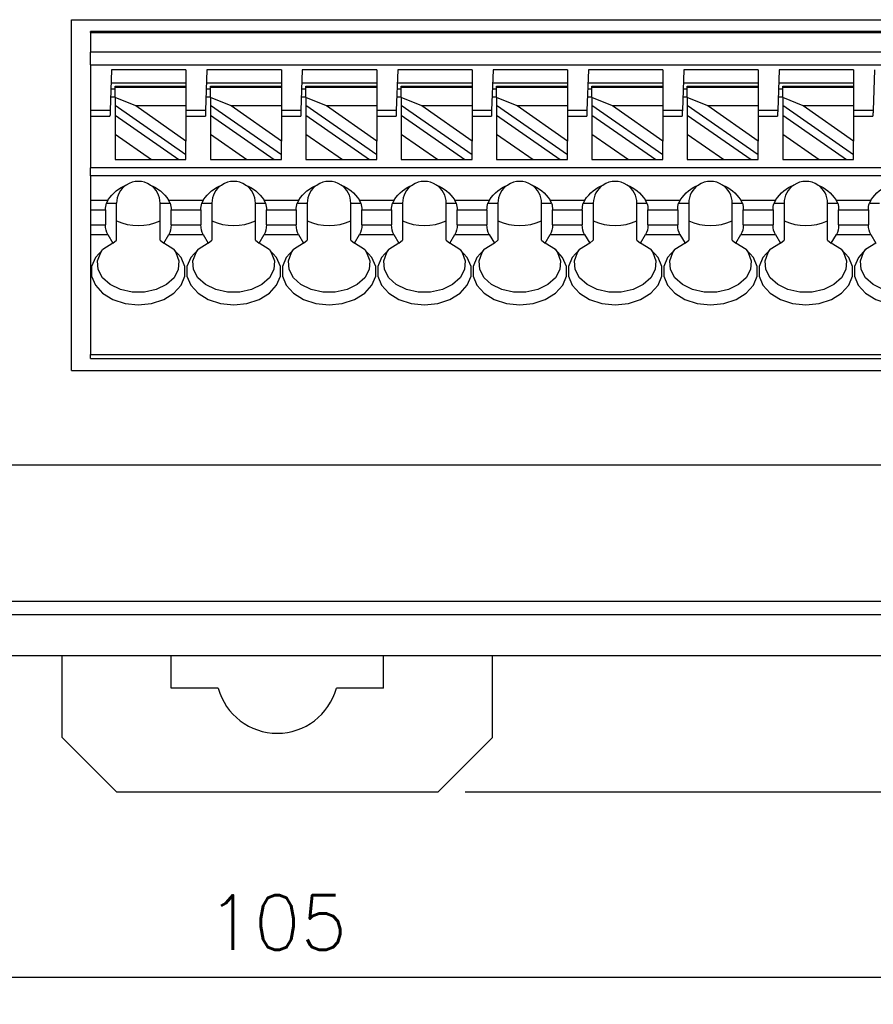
# Model space of a CAD drawing. Header units: millimetres. Extents: x 0 to 297, y 0 to 210.
# Tile 10 of 14: x 196 to 228, y 98 to 134. Entities that reach past the tile are written whole.
import ezdxf

# ---------------------------------------------------------------- set-up
doc = ezdxf.new("R2010")
doc.units = ezdxf.units.MM
doc.header["$PDSIZE"] = -1
doc.styles.get("Standard").update_dxf_attribs({"font": 'txt.shx', "bigfont": 'whgtxt.shx'})
doc.dimstyles.new('ISO-25', dxfattribs={"dimtxt": 2.5, "dimasz": 2.5, "dimexe": 1.25, "dimexo": 0.625, "dimtad": 1, "dimtxsty": 'Standard', "dimcen": 2.5, "dimadec": 0, "dimazin": 0, "dimtfac": 1, "dimtmove": 0, "dimatfit": 3, "dimfxl": 0, "dimarcsym": 0})

# ---------------------------------------------------------------- blocks, each defined once
blk = doc.blocks.new('*D21')
at = {"color": 8, "lineweight": -2}
for p, q in [((153.274, 109.665), (153.274, 97.869)), ((258.274, 109.665), (258.274, 97.869)), ((155.274, 98.869), (256.274, 98.869))]:
    blk.add_line(p, q, dxfattribs=at)
at = {"color": 8}
for points in [[(155.274, 99.202), (155.274, 98.535), (153.274, 98.869)], [(256.274, 99.202), (256.274, 98.535), (258.274, 98.869)]]:
    blk.add_solid(points, dxfattribs=at)
at = {"layer": 'Defpoints', "color": 0}
for p in [(153.274, 110.665), (258.274, 110.665), (258.274, 98.869)]:
    blk.add_point(p, dxfattribs=at)
at = {"color": 3, "insert": (205.774, 100.869), "char_height": 2, "attachment_point": 5}
blk.add_mtext('\\A1;105', dxfattribs=at)
blk = doc.blocks.new('*D23')
at = {"color": 8, "lineweight": -2}
for p, q in [((265.812, 112.665), (265.812, 114.665)), ((259.274, 110.665), (266.812, 110.665)), ((265.812, 110.665), (265.812, 105.665)), ((212.674, 105.665), (266.812, 105.665)), ((265.812, 103.665), (265.812, 101.665))]:
    blk.add_line(p, q, dxfattribs=at)
at = {"color": 8}
for points in [[(265.478, 112.665), (266.145, 112.665), (265.812, 110.665)], [(265.478, 103.665), (266.145, 103.665), (265.812, 105.665)]]:
    blk.add_solid(points, dxfattribs=at)
at = {"layer": 'Defpoints', "color": 0}
for p in [(258.274, 110.665), (211.674, 105.665), (265.812, 105.665)]:
    blk.add_point(p, dxfattribs=at)
at = {"color": 3, "insert": (263.812, 108.165), "char_height": 2, "attachment_point": 5, "rotation": 90}
blk.add_mtext('\\A1;5', dxfattribs=at)

msp = doc.modelspace()

# ---------------------------------------------------------------- linework, layer by layer
for p, q in [((198.2244, 134.0003), (243.1244, 134.0003)), ((198.2244, 121.1303), (198.2244, 134.0003)), ((242.4244, 133.5653), (198.9244, 133.5653)), ((198.9244, 133.5351), (198.9244, 133.5653)), ((198.9244, 133.5351), (242.4244, 133.5351)), ((198.9244, 133.5351), (198.9244, 132.8115)), ((242.4244, 132.8115), (198.9244, 132.8115)), ((198.9244, 132.3416), (198.9244, 132.8115)), ((198.9244, 132.3416), (242.4244, 132.3416)), ((198.9244, 132.3416), (198.9244, 130.6653)), ((199.6937, 132.1653), (199.6413, 130.6653)), ((202.4244, 132.1653), (199.6937, 132.1653)), ((202.4244, 132.1653), (202.4244, 131.5653)), ((203.1937, 132.1653), (203.1413, 130.6653)), ((205.9244, 132.1653), (203.1937, 132.1653)), ((205.9244, 132.1653), (205.9244, 131.5653)), ((206.6937, 132.1653), (206.6413, 130.6653)), ((209.4244, 132.1653), (206.6937, 132.1653)), ((209.4244, 132.1653), (209.4244, 131.5653)), ((210.1937, 132.1653), (210.1413, 130.6653)), ((212.9244, 132.1653), (210.1937, 132.1653)), ((212.9244, 132.1653), (212.9244, 131.5653)), ((213.6937, 132.1653), (213.6413, 130.6653)), ((216.4244, 132.1653), (213.6937, 132.1653)), ((216.4244, 132.1653), (216.4244, 131.5653)), ((217.1937, 132.1653), (217.1413, 130.6653)), ((219.9244, 132.1653), (217.1937, 132.1653)), ((219.9244, 132.1653), (219.9244, 131.5653)), ((220.6937, 132.1653), (220.6413, 130.6653)), ((223.4244, 132.1653), (220.6937, 132.1653)), ((223.4244, 132.1653), (223.4244, 131.5653)), ((224.1937, 132.1653), (224.1413, 130.6653)), ((226.9244, 132.1653), (224.1937, 132.1653)), ((226.9244, 132.1653), (226.9244, 131.5653)), ((227.6937, 132.1653), (227.6413, 130.6653)), ((202.4244, 131.6653), (199.6763, 131.6653)), ((199.8244, 131.5653), (202.4244, 131.5653)), ((199.8244, 131.5067), (199.8244, 131.5653)), ((202.4244, 131.5653), (202.4244, 131.5067)), ((205.9244, 131.6653), (203.1763, 131.6653)), ((203.3244, 131.5653), (205.9244, 131.5653)), ((203.3244, 131.5067), (203.3244, 131.5653)), ((205.9244, 131.5653), (205.9244, 131.5067)), ((209.4244, 131.6653), (206.6763, 131.6653)), ((206.8244, 131.5653), (209.4244, 131.5653)), ((206.8244, 131.5067), (206.8244, 131.5653)), ((209.4244, 131.5653), (209.4244, 131.5067)), ((212.9244, 131.6653), (210.1763, 131.6653)), ((210.3244, 131.5653), (212.9244, 131.5653)), ((210.3244, 131.5067), (210.3244, 131.5653)), ((212.9244, 131.5653), (212.9244, 131.5067)), ((216.4244, 131.6653), (213.6763, 131.6653)), ((213.8244, 131.5653), (216.4244, 131.5653)), ((213.8244, 131.5067), (213.8244, 131.5653)), ((216.4244, 131.5653), (216.4244, 131.5067)), ((219.9244, 131.6653), (217.1763, 131.6653)), ((217.3244, 131.5653), (219.9244, 131.5653)), ((217.3244, 131.5067), (217.3244, 131.5653)), ((219.9244, 131.5653), (219.9244, 131.5067)), ((223.4244, 131.6653), (220.6763, 131.6653)), ((220.8244, 131.5653), (223.4244, 131.5653)), ((220.8244, 131.5067), (220.8244, 131.5653)), ((223.4244, 131.5653), (223.4244, 131.5067)), ((226.9244, 131.6653), (224.1763, 131.6653)), ((224.3244, 131.5653), (226.9244, 131.5653)), ((224.3244, 131.5067), (224.3244, 131.5653)), ((226.9244, 131.5653), (226.9244, 131.5067)), ((199.6588, 131.1653), (199.8244, 131.1653)), ((199.6693, 131.4653), (199.8244, 131.4653)), ((202.4244, 131.5067), (199.8244, 131.5067)), ((199.8244, 131.1436), (199.8244, 131.5067)), ((202.4244, 131.5067), (202.4244, 130.8334)), ((203.1588, 131.1653), (203.3244, 131.1653)), ((203.1693, 131.4653), (203.3244, 131.4653)), ((205.9244, 131.5067), (203.3244, 131.5067)), ((203.3244, 131.1436), (203.3244, 131.5067)), ((205.9244, 131.5067), (205.9244, 130.8334)), ((206.6588, 131.1653), (206.8244, 131.1653)), ((206.6693, 131.4653), (206.8244, 131.4653)), ((209.4244, 131.5067), (206.8244, 131.5067)), ((206.8244, 131.1436), (206.8244, 131.5067)), ((209.4244, 131.5067), (209.4244, 130.8334)), ((210.1588, 131.1653), (210.3244, 131.1653)), ((210.1693, 131.4653), (210.3244, 131.4653)), ((212.9244, 131.5067), (210.3244, 131.5067)), ((210.3244, 131.1436), (210.3244, 131.5067)), ((212.9244, 131.5067), (212.9244, 130.8334)), ((213.6588, 131.1653), (213.8244, 131.1653)), ((213.6693, 131.4653), (213.8244, 131.4653)), ((216.4244, 131.5067), (213.8244, 131.5067)), ((213.8244, 131.1436), (213.8244, 131.5067)), ((216.4244, 131.5067), (216.4244, 130.8334)), ((217.1588, 131.1653), (217.3244, 131.1653)), ((217.1693, 131.4653), (217.3244, 131.4653)), ((219.9244, 131.5067), (217.3244, 131.5067)), ((217.3244, 131.1436), (217.3244, 131.5067)), ((219.9244, 131.5067), (219.9244, 130.8334)), ((220.6588, 131.1653), (220.8244, 131.1653)), ((220.6693, 131.4653), (220.8244, 131.4653)), ((223.4244, 131.5067), (220.8244, 131.5067)), ((220.8244, 131.1436), (220.8244, 131.5067)), ((223.4244, 131.5067), (223.4244, 130.8334)), ((224.1588, 131.1653), (224.3244, 131.1653)), ((224.1693, 131.4653), (224.3244, 131.4653)), ((226.9244, 131.5067), (224.3244, 131.5067)), ((224.3244, 131.1436), (224.3244, 131.5067)), ((226.9244, 131.5067), (226.9244, 130.8334)), ((200.5798, 130.8334), (199.8244, 131.1436)), ((199.8244, 131.1436), (199.8244, 130.8689)), ((199.8244, 130.8689), (202.4244, 129.0484)), ((199.8244, 130.8689), (199.8244, 130.5027)), ((202.4244, 129.5418), (200.5798, 130.8334)), ((202.4244, 130.8334), (200.5798, 130.8334)), ((202.4244, 130.8334), (202.4244, 129.5418)), ((204.0798, 130.8334), (203.3244, 131.1436)), ((203.3244, 131.1436), (203.3244, 130.8689)), ((203.3244, 130.8689), (205.9244, 129.0484)), ((203.3244, 130.8689), (203.3244, 130.5027)), ((205.9244, 129.5418), (204.0798, 130.8334)), ((205.9244, 130.8334), (204.0798, 130.8334)), ((205.9244, 130.8334), (205.9244, 129.5418)), ((207.5798, 130.8334), (206.8244, 131.1436)), ((206.8244, 131.1436), (206.8244, 130.8689)), ((206.8244, 130.8689), (209.4244, 129.0484)), ((206.8244, 130.8689), (206.8244, 130.5027)), ((209.4244, 130.8334), (207.5798, 130.8334)), ((209.4244, 129.5418), (207.5798, 130.8334)), ((209.4244, 130.8334), (209.4244, 129.5418)), ((211.0798, 130.8334), (210.3244, 131.1436)), ((210.3244, 131.1436), (210.3244, 130.8689)), ((210.3244, 130.8689), (212.9244, 129.0484)), ((210.3244, 130.8689), (210.3244, 130.5027)), ((212.9244, 129.5418), (211.0798, 130.8334)), ((212.9244, 130.8334), (211.0798, 130.8334)), ((212.9244, 130.8334), (212.9244, 129.5418)), ((214.5798, 130.8334), (213.8244, 131.1436)), ((213.8244, 131.1436), (213.8244, 130.8689)), ((213.8244, 130.8689), (216.4244, 129.0484)), ((213.8244, 130.8689), (213.8244, 130.5027)), ((216.4244, 130.8334), (214.5798, 130.8334)), ((216.4244, 129.5418), (214.5798, 130.8334)), ((216.4244, 130.8334), (216.4244, 129.5418)), ((218.0798, 130.8334), (217.3244, 131.1436)), ((217.3244, 131.1436), (217.3244, 130.8689)), ((217.3244, 130.8689), (219.9244, 129.0484)), ((217.3244, 130.8689), (217.3244, 130.5027)), ((219.9244, 129.5418), (218.0798, 130.8334)), ((219.9244, 130.8334), (218.0798, 130.8334)), ((219.9244, 130.8334), (219.9244, 129.5418)), ((221.5798, 130.8334), (220.8244, 131.1436)), ((220.8244, 131.1436), (220.8244, 130.8689)), ((220.8244, 130.8689), (223.4244, 129.0484)), ((220.8244, 130.8689), (220.8244, 130.5027)), ((223.4244, 130.8334), (221.5798, 130.8334)), ((223.4244, 129.5418), (221.5798, 130.8334)), ((223.4244, 130.8334), (223.4244, 129.5418)), ((225.0798, 130.8334), (224.3244, 131.1436)), ((224.3244, 131.1436), (224.3244, 130.8689)), ((224.3244, 130.8689), (226.9244, 129.0484)), ((224.3244, 130.8689), (224.3244, 130.5027)), ((226.9244, 130.8334), (225.0798, 130.8334)), ((226.9244, 129.5418), (225.0798, 130.8334)), ((226.9244, 130.8334), (226.9244, 129.5418)), ((199.6413, 130.6653), (198.9244, 130.6653)), ((198.9244, 130.6653), (198.9244, 130.4653)), ((198.9244, 130.4653), (199.6344, 130.4653)), ((198.9244, 130.4653), (198.9244, 128.5653)), ((199.8244, 130.5027), (202.1628, 128.8653)), ((199.8244, 130.5027), (199.8244, 129.8027)), ((203.1413, 130.6653), (202.4244, 130.6653)), ((202.4244, 130.4653), (203.1344, 130.4653)), ((203.3244, 130.5027), (205.6628, 128.8653)), ((203.3244, 130.5027), (203.3244, 129.8027)), ((206.6413, 130.6653), (205.9244, 130.6653)), ((205.9244, 130.4653), (206.6344, 130.4653)), ((206.8244, 130.5027), (209.1628, 128.8653)), ((206.8244, 130.5027), (206.8244, 129.8027)), ((210.1413, 130.6653), (209.4244, 130.6653)), ((209.4244, 130.4653), (210.1344, 130.4653)), ((210.3244, 130.5027), (212.6628, 128.8653)), ((210.3244, 130.5027), (210.3244, 129.8027)), ((213.6413, 130.6653), (212.9244, 130.6653)), ((212.9244, 130.4653), (213.6344, 130.4653)), ((213.8244, 130.5027), (216.1628, 128.8653)), ((213.8244, 130.5027), (213.8244, 129.8027)), ((217.1413, 130.6653), (216.4244, 130.6653)), ((216.4244, 130.4653), (217.1344, 130.4653)), ((217.3244, 130.5027), (219.6628, 128.8653)), ((217.3244, 130.5027), (217.3244, 129.8027)), ((220.6413, 130.6653), (219.9244, 130.6653)), ((219.9244, 130.4653), (220.6344, 130.4653)), ((220.8244, 130.5027), (223.1628, 128.8653)), ((220.8244, 130.5027), (220.8244, 129.8027)), ((224.1413, 130.6653), (223.4244, 130.6653)), ((223.4244, 130.4653), (224.1344, 130.4653)), ((224.3244, 130.5027), (226.6628, 128.8653)), ((224.3244, 130.5027), (224.3244, 129.8027)), ((227.6413, 130.6653), (226.9244, 130.6653)), ((226.9244, 130.4653), (227.6344, 130.4653)), ((199.8244, 129.8027), (201.1631, 128.8653)), ((199.8244, 129.8027), (199.8244, 128.8653)), ((203.3244, 129.8027), (204.6631, 128.8653)), ((203.3244, 129.8027), (203.3244, 128.8653)), ((206.8244, 129.8027), (208.1631, 128.8653)), ((206.8244, 129.8027), (206.8244, 128.8653)), ((210.3244, 129.8027), (211.6631, 128.8653)), ((210.3244, 129.8027), (210.3244, 128.8653)), ((213.8244, 129.8027), (215.1631, 128.8653)), ((213.8244, 129.8027), (213.8244, 128.8653)), ((217.3244, 129.8027), (218.6631, 128.8653)), ((217.3244, 129.8027), (217.3244, 128.8653)), ((220.8244, 129.8027), (222.1631, 128.8653)), ((220.8244, 129.8027), (220.8244, 128.8653)), ((224.3244, 129.8027), (225.6631, 128.8653)), ((224.3244, 129.8027), (224.3244, 128.8653)), ((202.4244, 129.0484), (202.4244, 129.5418)), ((205.9244, 129.0484), (205.9244, 129.5418)), ((209.4244, 129.0484), (209.4244, 129.5418)), ((212.9244, 129.0484), (212.9244, 129.5418)), ((216.4244, 129.0484), (216.4244, 129.5418)), ((219.9244, 129.0484), (219.9244, 129.5418)), ((223.4244, 129.0484), (223.4244, 129.5418)), ((226.9244, 129.0484), (226.9244, 129.5418)), ((202.4244, 128.8653), (202.4244, 129.0484)), ((205.9244, 128.8653), (205.9244, 129.0484)), ((209.4244, 128.8653), (209.4244, 129.0484)), ((212.9244, 128.8653), (212.9244, 129.0484)), ((216.4244, 128.8653), (216.4244, 129.0484)), ((219.9244, 128.8653), (219.9244, 129.0484)), ((223.4244, 128.8653), (223.4244, 129.0484)), ((226.9244, 128.8653), (226.9244, 129.0484)), ((199.8244, 128.8653), (201.1631, 128.8653)), ((201.1631, 128.8653), (202.1628, 128.8653)), ((202.1628, 128.8653), (202.4244, 128.8653)), ((203.3244, 128.8653), (204.6631, 128.8653)), ((204.6631, 128.8653), (205.6628, 128.8653)), ((205.6628, 128.8653), (205.9244, 128.8653)), ((206.8244, 128.8653), (208.1631, 128.8653)), ((208.1631, 128.8653), (209.1628, 128.8653)), ((209.1628, 128.8653), (209.4244, 128.8653)), ((210.3244, 128.8653), (211.6631, 128.8653)), ((211.6631, 128.8653), (212.6628, 128.8653)), ((212.6628, 128.8653), (212.9244, 128.8653)), ((213.8244, 128.8653), (215.1631, 128.8653)), ((215.1631, 128.8653), (216.1628, 128.8653)), ((216.1628, 128.8653), (216.4244, 128.8653)), ((217.3244, 128.8653), (218.6631, 128.8653)), ((218.6631, 128.8653), (219.6628, 128.8653)), ((219.6628, 128.8653), (219.9244, 128.8653)), ((220.8244, 128.8653), (222.1631, 128.8653)), ((222.1631, 128.8653), (223.1628, 128.8653)), ((223.1628, 128.8653), (223.4244, 128.8653)), ((224.3244, 128.8653), (225.6631, 128.8653)), ((225.6631, 128.8653), (226.6628, 128.8653)), ((226.6628, 128.8653), (226.9244, 128.8653)), ((240.9244, 128.5653), (198.9244, 128.5653)), ((198.9244, 128.2653), (198.9244, 128.5653)), ((240.9244, 128.2653), (198.9244, 128.2653)), ((198.9244, 128.2653), (198.9244, 127.3799)), ((198.9244, 127.3799), (199.5607, 127.3799)), ((198.9244, 127.3799), (198.9244, 127.0263)), ((199.5607, 127.3799), (199.5053, 127.2653)), ((199.5053, 127.2653), (199.8744, 127.2653)), ((199.8744, 125.9093), (199.8744, 127.2653)), ((201.4744, 125.9093), (201.4744, 127.2653)), ((201.4744, 127.2653), (201.8434, 127.2653)), ((201.7881, 127.3799), (203.0607, 127.3799)), ((201.8434, 127.2653), (201.7881, 127.3799)), ((203.0607, 127.3799), (203.0053, 127.2653)), ((203.0053, 127.2653), (203.3744, 127.2653)), ((203.3744, 127.2653), (203.3744, 125.9093)), ((204.9744, 125.9093), (204.9744, 127.2653)), ((204.9744, 127.2653), (205.3434, 127.2653)), ((205.2881, 127.3799), (206.5606, 127.3799)), ((205.3434, 127.2653), (205.2881, 127.3799)), ((206.5606, 127.3799), (206.5053, 127.2653)), ((206.5053, 127.2653), (206.8744, 127.2653)), ((206.8744, 127.2653), (206.8744, 125.9093)), ((208.4744, 125.9093), (208.4744, 127.2653)), ((208.4744, 127.2653), (208.8434, 127.2653)), ((208.7881, 127.3799), (210.0606, 127.3799)), ((208.8434, 127.2653), (208.7881, 127.3799)), ((210.0606, 127.3799), (210.0053, 127.2653)), ((210.0053, 127.2653), (210.3744, 127.2653)), ((210.3744, 127.2653), (210.3744, 125.9093)), ((211.9744, 125.9093), (211.9744, 127.2653)), ((211.9744, 127.2653), (212.3434, 127.2653)), ((212.2881, 127.3799), (213.5606, 127.3799)), ((212.3434, 127.2653), (212.2881, 127.3799)), ((213.5606, 127.3799), (213.5053, 127.2653)), ((213.5053, 127.2653), (213.8744, 127.2653)), ((213.8744, 127.2653), (213.8744, 125.9093)), ((215.4744, 125.9093), (215.4744, 127.2653)), ((215.4744, 127.2653), (215.8434, 127.2653)), ((215.7881, 127.3799), (217.0606, 127.3799)), ((215.8434, 127.2653), (215.7881, 127.3799)), ((217.0606, 127.3799), (217.0053, 127.2653)), ((217.0053, 127.2653), (217.3744, 127.2653)), ((217.3744, 127.2653), (217.3744, 125.9093)), ((218.9744, 125.9093), (218.9744, 127.2653)), ((218.9744, 127.2653), (219.3434, 127.2653)), ((219.2881, 127.3799), (220.5607, 127.3799)), ((219.3434, 127.2653), (219.2881, 127.3799)), ((220.5607, 127.3799), (220.5053, 127.2653)), ((220.5053, 127.2653), (220.8744, 127.2653)), ((220.8744, 127.2653), (220.8744, 125.9093)), ((222.4744, 125.9093), (222.4744, 127.2653)), ((222.4744, 127.2653), (222.8434, 127.2653)), ((222.7881, 127.3799), (224.0607, 127.3799)), ((222.8434, 127.2653), (222.7881, 127.3799)), ((224.0607, 127.3799), (224.0053, 127.2653)), ((224.0053, 127.2653), (224.3744, 127.2653)), ((224.3744, 127.2653), (224.3744, 125.9093)), ((225.9744, 125.9093), (225.9744, 127.2653)), ((225.9744, 127.2653), (226.3434, 127.2653)), ((226.2881, 127.3799), (227.5606, 127.3799)), ((226.3434, 127.2653), (226.2881, 127.3799)), ((227.5606, 127.3799), (227.5053, 127.2653)), ((227.5053, 127.2653), (227.8744, 127.2653)), ((198.9244, 127.0263), (199.4702, 127.0263)), ((198.9244, 127.0263), (198.9244, 126.4724)), ((199.4702, 127.0263), (199.4702, 126.4724)), ((201.8785, 126.4724), (201.8785, 127.0263)), ((201.8785, 127.0263), (202.9702, 127.0263)), ((202.9702, 127.0263), (202.9702, 126.4724)), ((205.3785, 127.0263), (206.4702, 127.0263)), ((205.3785, 126.4724), (205.3785, 127.0263)), ((206.4702, 127.0263), (206.4702, 126.4724)), ((208.8785, 127.0263), (209.9702, 127.0263)), ((208.8785, 126.4724), (208.8785, 127.0263)), ((209.9702, 127.0263), (209.9702, 126.4724)), ((212.3785, 127.0263), (213.4702, 127.0263)), ((212.3785, 126.4724), (212.3785, 127.0263)), ((213.4702, 127.0263), (213.4702, 126.4724)), ((215.8785, 127.0263), (216.9702, 127.0263)), ((215.8785, 126.4724), (215.8785, 127.0263)), ((216.9702, 127.0263), (216.9702, 126.4724)), ((219.3785, 127.0263), (220.4702, 127.0263)), ((219.3785, 126.4724), (219.3785, 127.0263)), ((220.4702, 127.0263), (220.4702, 126.4724)), ((222.8785, 127.0263), (223.9702, 127.0263)), ((222.8785, 126.4724), (222.8785, 127.0263)), ((223.9702, 127.0263), (223.9702, 126.4724)), ((226.3785, 126.4724), (226.3785, 127.0263)), ((226.3785, 127.0263), (227.4702, 127.0263)), ((227.4702, 127.0263), (227.4702, 126.4724)), ((198.9244, 126.4724), (199.4702, 126.4724)), ((198.9244, 126.4724), (198.9244, 126.1188)), ((201.8785, 126.4724), (202.9702, 126.4724)), ((205.3785, 126.4724), (206.4702, 126.4724)), ((208.8785, 126.4724), (209.9702, 126.4724)), ((212.3785, 126.4724), (213.4702, 126.4724)), ((215.8785, 126.4724), (216.9702, 126.4724)), ((219.3785, 126.4724), (220.4702, 126.4724)), ((222.8785, 126.4724), (223.9702, 126.4724)), ((226.3785, 126.4724), (227.4702, 126.4724)), ((198.9244, 126.1188), (199.5548, 126.1188)), ((198.9244, 126.1188), (198.9244, 121.7117)), ((199.5548, 126.1188), (199.7411, 125.7961)), ((201.6076, 125.7961), (201.794, 126.1188)), ((201.794, 126.1188), (203.0548, 126.1188)), ((203.0548, 126.1188), (203.2411, 125.7961)), ((205.1076, 125.7961), (205.294, 126.1188)), ((205.294, 126.1188), (206.5548, 126.1188)), ((206.5548, 126.1188), (206.7411, 125.7961)), ((208.6076, 125.7961), (208.794, 126.1188)), ((208.794, 126.1188), (210.0548, 126.1188)), ((210.0548, 126.1188), (210.2411, 125.7961)), ((212.1076, 125.7961), (212.294, 126.1188)), ((212.294, 126.1188), (213.5548, 126.1188)), ((213.5548, 126.1188), (213.7411, 125.7961)), ((215.6076, 125.7961), (215.794, 126.1188)), ((215.794, 126.1188), (217.0548, 126.1188)), ((217.0548, 126.1188), (217.2411, 125.7961)), ((219.1076, 125.7961), (219.294, 126.1188)), ((219.294, 126.1188), (220.5548, 126.1188)), ((220.5548, 126.1188), (220.7411, 125.7961)), ((222.6076, 125.7961), (222.794, 126.1188)), ((222.794, 126.1188), (224.0548, 126.1188)), ((224.0548, 126.1188), (224.2411, 125.7961)), ((226.1076, 125.7961), (226.294, 126.1188)), ((226.294, 126.1188), (227.5548, 126.1188)), ((227.5548, 126.1188), (227.7411, 125.7961)), ((199.7411, 125.7961), (199.8744, 125.9093)), ((201.4744, 125.9093), (201.6076, 125.7961)), ((203.2411, 125.7961), (203.3744, 125.9093)), ((204.9744, 125.9093), (205.1076, 125.7961)), ((206.7411, 125.7961), (206.8744, 125.9093)), ((208.4744, 125.9093), (208.6076, 125.7961)), ((210.2411, 125.7961), (210.3744, 125.9093)), ((211.9744, 125.9093), (212.1076, 125.7961)), ((213.7411, 125.7961), (213.8744, 125.9093)), ((215.4744, 125.9093), (215.6076, 125.7961)), ((217.2411, 125.7961), (217.3744, 125.9093)), ((218.9744, 125.9093), (219.1076, 125.7961)), ((220.7411, 125.7961), (220.8744, 125.9093)), ((222.4744, 125.9093), (222.6076, 125.7961)), ((224.2411, 125.7961), (224.3744, 125.9093)), ((225.9744, 125.9093), (226.1076, 125.7961)), ((198.9244, 121.7117), (242.4244, 121.7117)), ((198.9244, 121.5653), (198.9244, 121.7117)), ((198.9244, 121.5653), (242.4244, 121.5653)), ((198.2244, 121.1303), (243.1244, 121.1303)), ((190.2744, 117.6653), (253.0441, 117.6653)), ((190.2744, 112.6653), (249.7338, 112.6653)), ((249.7036, 112.1653), (190.2744, 112.1653)), ((190.2744, 110.6653), (249.7036, 110.6653)), ((197.8744, 107.6653), (197.8744, 110.6653)), ((201.8744, 109.4653), (201.8744, 110.6653)), ((209.6744, 109.4653), (209.6744, 110.6653)), ((213.6744, 107.6653), (213.6744, 110.6653)), ((203.6058, 109.4653), (201.8744, 109.4653)), ((209.6744, 109.4653), (207.9429, 109.4653)), ((197.8744, 107.6653), (199.8744, 105.6653)), ((211.6744, 105.6653), (213.6744, 107.6653)), ((199.8744, 105.6653), (211.6744, 105.6653))]:
    msp.add_line(p, q)
at = {"flags": 128}
for points in [[(199.6413, 130.6653), (199.64, 130.6263), (199.6387, 130.5887), (199.6375, 130.5542), (199.6364, 130.5239), (199.6355, 130.499), (199.6349, 130.4805), (199.6345, 130.4691), (199.6344, 130.4653)], [(203.1413, 130.6653), (203.14, 130.6263), (203.1387, 130.5887), (203.1375, 130.5542), (203.1364, 130.5239), (203.1355, 130.499), (203.1349, 130.4805), (203.1345, 130.4691), (203.1344, 130.4653)], [(206.6413, 130.6653), (206.64, 130.6263), (206.6387, 130.5887), (206.6375, 130.5542), (206.6364, 130.5239), (206.6355, 130.499), (206.6349, 130.4805), (206.6345, 130.4691), (206.6344, 130.4653)], [(210.1413, 130.6653), (210.14, 130.6263), (210.1387, 130.5887), (210.1375, 130.5542), (210.1364, 130.5239), (210.1355, 130.499), (210.1349, 130.4805), (210.1345, 130.4691), (210.1344, 130.4653)], [(213.6413, 130.6653), (213.64, 130.6263), (213.6387, 130.5887), (213.6375, 130.5542), (213.6364, 130.5239), (213.6355, 130.499), (213.6349, 130.4805), (213.6345, 130.4691), (213.6344, 130.4653)], [(217.1413, 130.6653), (217.14, 130.6263), (217.1387, 130.5887), (217.1375, 130.5542), (217.1364, 130.5239), (217.1355, 130.499), (217.1349, 130.4805), (217.1345, 130.4691), (217.1344, 130.4653)], [(220.6413, 130.6653), (220.64, 130.6263), (220.6387, 130.5887), (220.6375, 130.5542), (220.6364, 130.5239), (220.6355, 130.499), (220.6349, 130.4805), (220.6345, 130.4691), (220.6344, 130.4653)], [(224.1413, 130.6653), (224.14, 130.6263), (224.1387, 130.5887), (224.1375, 130.5542), (224.1364, 130.5239), (224.1355, 130.499), (224.1349, 130.4805), (224.1345, 130.4691), (224.1344, 130.4653)], [(227.6413, 130.6653), (227.64, 130.6263), (227.6387, 130.5887), (227.6375, 130.5542), (227.6364, 130.5239), (227.6355, 130.499), (227.6349, 130.4805), (227.6345, 130.4691), (227.6344, 130.4653)], [(199.7411, 125.7961), (199.368, 125.5682), (199.1008, 125.2752), (198.9613, 124.9409), (198.9608, 124.5923), (199.0993, 124.2577), (199.3655, 123.9643), (199.738, 123.7359), (200.1864, 123.591), (200.6744, 123.5413), (201.1623, 123.591), (201.6107, 123.7359), (201.9832, 123.9643), (202.2494, 124.2577), (202.3879, 124.5923), (202.3874, 124.9409), (202.2479, 125.2752), (201.9808, 125.5682), (201.6076, 125.7961)], [(203.2411, 125.7961), (202.868, 125.5682), (202.6008, 125.2752), (202.4613, 124.9409), (202.4608, 124.5923), (202.5993, 124.2577), (202.8655, 123.9643), (203.238, 123.7359), (203.6864, 123.591), (204.1744, 123.5413), (204.6623, 123.591), (205.1107, 123.7359), (205.4832, 123.9643), (205.7494, 124.2577), (205.8879, 124.5923), (205.8874, 124.9409), (205.7479, 125.2752), (205.4808, 125.5682), (205.1076, 125.7961)], [(206.7411, 125.7961), (206.368, 125.5682), (206.1008, 125.2752), (205.9613, 124.9409), (205.9608, 124.5923), (206.0993, 124.2577), (206.3655, 123.9643), (206.738, 123.7359), (207.1864, 123.591), (207.6744, 123.5413), (208.1623, 123.591), (208.6107, 123.7359), (208.9832, 123.9643), (209.2494, 124.2577), (209.3879, 124.5923), (209.3874, 124.9409), (209.2479, 125.2752), (208.9808, 125.5682), (208.6076, 125.7961)], [(210.2411, 125.7961), (209.868, 125.5682), (209.6008, 125.2752), (209.4613, 124.9409), (209.4608, 124.5923), (209.5993, 124.2577), (209.8655, 123.9643), (210.238, 123.7359), (210.6864, 123.591), (211.1744, 123.5413), (211.6623, 123.591), (212.1107, 123.7359), (212.4832, 123.9643), (212.7494, 124.2577), (212.8879, 124.5923), (212.8874, 124.9409), (212.7479, 125.2752), (212.4808, 125.5682), (212.1076, 125.7961)], [(213.7411, 125.7961), (213.368, 125.5682), (213.1008, 125.2752), (212.9613, 124.9409), (212.9608, 124.5923), (213.0993, 124.2577), (213.3655, 123.9643), (213.738, 123.7359), (214.1864, 123.591), (214.6744, 123.5413), (215.1623, 123.591), (215.6107, 123.7359), (215.9832, 123.9643), (216.2494, 124.2577), (216.3879, 124.5923), (216.3874, 124.9409), (216.2479, 125.2752), (215.9808, 125.5682), (215.6076, 125.7961)], [(217.2411, 125.7961), (216.868, 125.5682), (216.6008, 125.2752), (216.4613, 124.9409), (216.4608, 124.5923), (216.5993, 124.2577), (216.8655, 123.9643), (217.238, 123.7359), (217.6864, 123.591), (218.1744, 123.5413), (218.6623, 123.591), (219.1107, 123.7359), (219.4832, 123.9643), (219.7494, 124.2577), (219.8879, 124.5923), (219.8874, 124.9409), (219.7479, 125.2752), (219.4808, 125.5682), (219.1076, 125.7961)], [(220.7411, 125.7961), (220.368, 125.5682), (220.1008, 125.2752), (219.9613, 124.9409), (219.9608, 124.5923), (220.0993, 124.2577), (220.3655, 123.9643), (220.738, 123.7359), (221.1864, 123.591), (221.6744, 123.5413), (222.1623, 123.591), (222.6107, 123.7359), (222.9832, 123.9643), (223.2494, 124.2577), (223.3879, 124.5923), (223.3874, 124.9409), (223.2479, 125.2752), (222.9808, 125.5682), (222.6076, 125.7961)], [(224.2411, 125.7961), (223.868, 125.5682), (223.6008, 125.2752), (223.4613, 124.9409), (223.4608, 124.5923), (223.5993, 124.2577), (223.8655, 123.9643), (224.238, 123.7359), (224.6864, 123.591), (225.1744, 123.5413), (225.6623, 123.591), (226.1107, 123.7359), (226.4832, 123.9643), (226.7494, 124.2577), (226.8879, 124.5923), (226.8874, 124.9409), (226.7479, 125.2752), (226.4808, 125.5682), (226.1076, 125.7961)], [(227.7411, 125.7961), (227.368, 125.5682), (227.1008, 125.2752), (226.9613, 124.9409), (226.9608, 124.5923), (227.0993, 124.2577), (227.3655, 123.9643), (227.738, 123.7359), (228.1864, 123.591), (228.6744, 123.5413), (229.1623, 123.591), (229.6107, 123.7359), (229.9832, 123.9643), (230.2494, 124.2577), (230.3879, 124.5923), (230.3874, 124.9409), (230.2479, 125.2752), (229.9808, 125.5682), (229.6076, 125.7961)], [(201.9832, 125.5662), (202.0551, 125.4625), (202.1672, 125.1519), (202.1428, 124.8318), (201.9843, 124.5314), (201.7062, 124.2783), (201.3337, 124.0954), (200.9011, 123.9996), (200.4477, 123.9996), (200.015, 124.0954), (199.6426, 124.2783), (199.3644, 124.5314), (199.2059, 124.8318), (199.1816, 125.1519), (199.2936, 125.4625), (199.3655, 125.5662)], [(205.4832, 125.5662), (205.5551, 125.4625), (205.6672, 125.1519), (205.6428, 124.8318), (205.4843, 124.5314), (205.2062, 124.2783), (204.8337, 124.0954), (204.4011, 123.9996), (203.9477, 123.9996), (203.515, 124.0954), (203.1426, 124.2783), (202.8644, 124.5314), (202.7059, 124.8318), (202.6816, 125.1519), (202.7936, 125.4625), (202.8655, 125.5662)], [(208.9832, 125.5662), (209.0551, 125.4625), (209.1672, 125.1519), (209.1428, 124.8318), (208.9843, 124.5314), (208.7062, 124.2783), (208.3337, 124.0954), (207.9011, 123.9996), (207.4477, 123.9996), (207.015, 124.0954), (206.6426, 124.2783), (206.3644, 124.5314), (206.2059, 124.8318), (206.1816, 125.1519), (206.2936, 125.4625), (206.3655, 125.5662)], [(212.4832, 125.5662), (212.5551, 125.4625), (212.6672, 125.1519), (212.6428, 124.8318), (212.4843, 124.5314), (212.2062, 124.2783), (211.8337, 124.0954), (211.4011, 123.9996), (210.9477, 123.9996), (210.515, 124.0954), (210.1426, 124.2783), (209.8644, 124.5314), (209.7059, 124.8318), (209.6816, 125.1519), (209.7936, 125.4625), (209.8655, 125.5662)], [(215.9832, 125.5662), (216.0551, 125.4625), (216.1672, 125.1519), (216.1428, 124.8318), (215.9843, 124.5314), (215.7062, 124.2783), (215.3337, 124.0954), (214.9011, 123.9996), (214.4477, 123.9996), (214.015, 124.0954), (213.6426, 124.2783), (213.3644, 124.5314), (213.2059, 124.8318), (213.1816, 125.1519), (213.2936, 125.4625), (213.3655, 125.5662)], [(219.4832, 125.5662), (219.5551, 125.4625), (219.6672, 125.1519), (219.6428, 124.8318), (219.4843, 124.5314), (219.2062, 124.2783), (218.8337, 124.0954), (218.4011, 123.9996), (217.9477, 123.9996), (217.515, 124.0954), (217.1426, 124.2783), (216.8644, 124.5314), (216.7059, 124.8318), (216.6816, 125.1519), (216.7936, 125.4625), (216.8655, 125.5662)], [(222.9832, 125.5662), (223.0551, 125.4625), (223.1672, 125.1519), (223.1428, 124.8318), (222.9843, 124.5314), (222.7062, 124.2783), (222.3337, 124.0954), (221.9011, 123.9996), (221.4477, 123.9996), (221.015, 124.0954), (220.6426, 124.2783), (220.3644, 124.5314), (220.2059, 124.8318), (220.1816, 125.1519), (220.2936, 125.4625), (220.3655, 125.5662)], [(226.4832, 125.5662), (226.5551, 125.4625), (226.6672, 125.1519), (226.6428, 124.8318), (226.4843, 124.5314), (226.2062, 124.2783), (225.8337, 124.0954), (225.4011, 123.9996), (224.9477, 123.9996), (224.515, 124.0954), (224.1426, 124.2783), (223.8644, 124.5314), (223.7059, 124.8318), (223.6816, 125.1519), (223.7936, 125.4625), (223.8655, 125.5662)], [(229.9832, 125.5662), (230.0551, 125.4625), (230.1672, 125.1519), (230.1428, 124.8318), (229.9843, 124.5314), (229.7062, 124.2783), (229.3337, 124.0954), (228.9011, 123.9996), (228.4477, 123.9996), (228.015, 124.0954), (227.6426, 124.2783), (227.3644, 124.5314), (227.2059, 124.8318), (227.1816, 125.1519), (227.2936, 125.4625), (227.3655, 125.5662)]]:
    msp.add_lwpolyline(points, dxfattribs=at)
for centre, radius, start, end in [((200.6744, 127.2653), 0.8, 123.36214, 180), ((200.6744, 127.2653), 0.8, 56.63786, 123.36214), ((200.6744, 127.2653), 0.8, 0, 56.63786), ((204.1744, 127.2653), 0.8, 123.36214, 180), ((204.1744, 127.2653), 0.8, 56.63786, 123.36214), ((204.1744, 127.2653), 0.8, 0, 56.63786), ((207.6744, 127.2653), 0.8, 123.36214, 180), ((207.6744, 127.2653), 0.8, 56.63786, 123.36214), ((207.6744, 127.2653), 0.8, 0, 56.63786), ((211.1744, 127.2653), 0.8, 123.36214, 180), ((211.1744, 127.2653), 0.8, 56.63786, 123.36214), ((211.1744, 127.2653), 0.8, 0, 56.63786), ((214.6744, 127.2653), 0.8, 123.36214, 180), ((214.6744, 127.2653), 0.8, 56.63786, 123.36214), ((214.6744, 127.2653), 0.8, 0, 56.63786), ((218.1744, 127.2653), 0.8, 123.36214, 180), ((218.1744, 127.2653), 0.8, 56.63786, 123.36214), ((218.1744, 127.2653), 0.8, 0, 56.63786), ((221.6744, 127.2653), 0.8, 123.36214, 180), ((221.6744, 127.2653), 0.8, 56.63786, 123.36214), ((221.6744, 127.2653), 0.8, 0, 56.63786), ((225.1744, 127.2653), 0.8, 123.36214, 180), ((225.1744, 127.2653), 0.8, 56.63786, 123.36214), ((225.1744, 127.2653), 0.8, 0, 56.63786), ((200.6744, 128.4682), 2.0192, 246.65942, 293.34058), ((204.1744, 128.4682), 2.0192, 246.65935, 293.34065), ((207.6744, 128.4682), 2.0192, 246.65935, 293.34065), ((211.1744, 128.4682), 2.0192, 246.65935, 293.34065), ((214.6744, 128.4682), 2.0192, 246.65925, 293.34075), ((218.1744, 128.4682), 2.0192, 246.6593, 293.3407), ((221.6744, 128.4682), 2.0192, 246.65933, 293.34067), ((225.1744, 128.4682), 2.0192, 246.65933, 293.34067), ((205.7744, 110.0653), 2.25, 195.46601, 344.53399)]:
    msp.add_arc(centre, radius, start, end)
at = {"extrusion": (0, 0, -1)}
for centre, major_axis, ratio, start_param, end_param in [((200.6744, 126.2384), (0, -1.7787), 0.8164966, 2.2676264, 2.8338204), ((200.6744, 126.2384), (0, -1.7787), 0.8164966, 3.4493649, 4.0155589), ((204.1744, 126.2384), (0, -1.7787), 0.8164966, 2.2676264, 2.8338204), ((204.1744, 126.2384), (0, -1.7787), 0.8164966, 3.4493649, 4.0155589), ((207.6744, 126.2384), (0, -1.7787), 0.8164966, 2.2676264, 2.8338204), ((207.6744, 126.2384), (0, -1.7787), 0.8164966, 3.4493649, 4.0155589), ((211.1744, 126.2384), (0, -1.7787), 0.8164966, 2.2676264, 2.8338204), ((211.1744, 126.2384), (0, -1.7787), 0.8164966, 3.4493649, 4.0155589), ((214.6744, 126.2384), (0, -1.7787), 0.8164966, 2.2676264, 2.8338204), ((214.6744, 126.2384), (0, -1.7787), 0.8164966, 3.4493649, 4.0155589), ((218.1744, 126.2384), (0, -1.7787), 0.8164966, 2.2676264, 2.8338204), ((218.1744, 126.2384), (0, -1.7787), 0.8164966, 3.4493649, 4.0155589), ((221.6744, 126.2384), (0, -1.7787), 0.8164966, 2.2676264, 2.8338204), ((221.6744, 126.2384), (0, -1.7787), 0.8164966, 3.4493649, 4.0155589), ((225.1744, 126.2384), (0, -1.7787), 0.8164966, 2.2676264, 2.8338204), ((225.1744, 126.2384), (0, -1.7787), 0.8164966, 3.4493649, 4.0155589), ((228.6744, 126.2384), (0, -1.7787), 0.8164966, 2.2676264, 2.8338204), ((199.7589, 127.0263), (0, -0.5), 0.5773503, 1.5707963, 2.0690307), ((201.5898, 127.0263), (0, -0.5), 0.5773503, 4.2141546, 4.712389), ((203.2589, 127.0263), (0, -0.5), 0.5773503, 1.5707963, 2.0690307), ((205.0898, 127.0263), (0, -0.5), 0.5773503, 4.2141546, 4.712389), ((206.7589, 127.0263), (0, -0.5), 0.5773503, 1.5707963, 2.0690307), ((208.5898, 127.0263), (0, -0.5), 0.5773503, 4.2141546, 4.712389), ((210.2589, 127.0263), (0, -0.5), 0.5773503, 1.5707963, 2.0690307), ((212.0898, 127.0263), (0, -0.5), 0.5773503, 4.2141546, 4.712389), ((213.7589, 127.0263), (0, -0.5), 0.5773503, 1.5707963, 2.0690307), ((215.5898, 127.0263), (0, -0.5), 0.5773503, 4.2141546, 4.712389), ((217.2589, 127.0263), (0, -0.5), 0.5773503, 1.5707963, 2.0690307), ((219.0898, 127.0263), (0, -0.5), 0.5773503, 4.2141546, 4.712389), ((220.7589, 127.0263), (0, -0.5), 0.5773503, 1.5707963, 2.0690307), ((222.5898, 127.0263), (0, -0.5), 0.5773503, 4.2141546, 4.712389), ((224.2589, 127.0263), (0, -0.5), 0.5773503, 1.5707963, 2.0690307), ((226.0898, 127.0263), (0, -0.5), 0.5773503, 4.2141546, 4.712389), ((227.7589, 127.0263), (0, -0.5), 0.5773503, 1.5707963, 2.0690307), ((199.7589, 126.4724), (0, -0.5), 0.5773503, 0.7853982, 1.5707963), ((201.5898, 126.4724), (0, -0.5), 0.5773503, 4.712389, 5.4977871), ((203.2589, 126.4724), (0, -0.5), 0.5773503, 0.7853982, 1.5707963), ((205.0898, 126.4724), (0, -0.5), 0.5773503, 4.712389, 5.4977871), ((206.7589, 126.4724), (0, -0.5), 0.5773503, 0.7853982, 1.5707963), ((208.5898, 126.4724), (0, -0.5), 0.5773503, 4.712389, 5.4977871), ((210.2589, 126.4724), (0, -0.5), 0.5773503, 0.7853982, 1.5707963), ((212.0898, 126.4724), (0, -0.5), 0.5773503, 4.712389, 5.4977871), ((213.7589, 126.4724), (0, -0.5), 0.5773503, 0.7853982, 1.5707963), ((215.5898, 126.4724), (0, -0.5), 0.5773503, 4.712389, 5.4977871), ((217.2589, 126.4724), (0, -0.5), 0.5773503, 0.7853982, 1.5707963), ((219.0898, 126.4724), (0, -0.5), 0.5773503, 4.712389, 5.4977871), ((220.7589, 126.4724), (0, -0.5), 0.5773503, 0.7853982, 1.5707963), ((222.5898, 126.4724), (0, -0.5), 0.5773503, 4.712389, 5.4977871), ((224.2589, 126.4724), (0, -0.5), 0.5773503, 0.7853982, 1.5707963), ((226.0898, 126.4724), (0, -0.5), 0.5773503, 4.712389, 5.4977871), ((227.7589, 126.4724), (0, -0.5), 0.5773503, 0.7853982, 1.5707963)]:
    msp.add_ellipse(centre, major_axis=major_axis, ratio=ratio, start_param=start_param, end_param=end_param, dxfattribs=at)

# ---------------------------------------------------------------- dimensions: what is measured, and where the dimension line sits
dim = msp.add_linear_dim(base=(265.8115, 105.6653), p1=(258.2744, 110.6653), p2=(211.6744, 105.6653), angle=90, dimstyle='ISO-25', override={"dimtxt": 2, "dimasz": 2, "dimexe": 1, "dimexo": 1, "dimgap": 1, "dimdec": 3, "dimzin": 9, "dimdsep": 46, "dimcen": 0, "dimclrd": 8, "dimclre": 8, "dimclrt": 3, "dimadec": 3, "dimazin": 2, "dimtdec": 3, "dimfxl": 0.6, "dimtolj": 1, "dimtzin": 1, "dimarcsym": 1})
dim.commit()
dim.dimension.update_dxf_attribs({"geometry": '*D23', "text_midpoint": (263.8115, 108.1653)})
dim = msp.add_linear_dim(base=(258.2744, 98.8686), p1=(153.2744, 110.6653), p2=(258.2744, 110.6653), dimstyle='ISO-25', override={"dimtxt": 2, "dimasz": 2, "dimexe": 1, "dimexo": 1, "dimgap": 1, "dimdec": 3, "dimzin": 9, "dimdsep": 46, "dimcen": 0, "dimclrd": 8, "dimclre": 8, "dimclrt": 3, "dimadec": 3, "dimazin": 2, "dimtdec": 3, "dimfxl": 0.6, "dimtolj": 1, "dimtzin": 1, "dimarcsym": 1})
dim.commit()
dim.dimension.update_dxf_attribs({"geometry": '*D21', "text_midpoint": (205.7744, 100.8686)})

doc.saveas('drawing.dxf')
